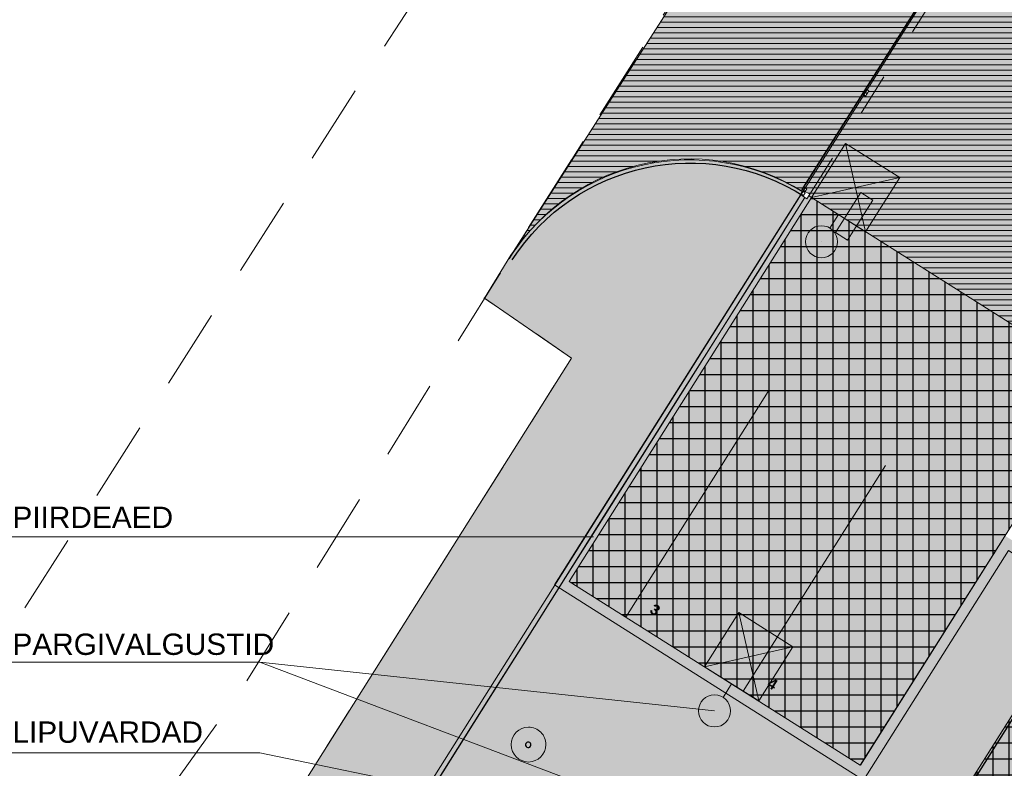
# Model space of a CAD drawing. Header units: millimetres. Extents: x 641988563 to 642234695, y 6457251462 to 6457368821.
# Tile 84 of 223: x 642004424 to 642022874, y 6457312874 to 6457326901. Entities that reach past the tile are written whole.
import ezdxf
from ezdxf.enums import TextEntityAlignment as Align

# ---------------------------------------------------------------- set-up
doc = ezdxf.new("R2010")
doc.units = ezdxf.units.MM
doc.header["$MEASUREMENT"] = 0
doc.set_wipeout_variables(frame=1)
for name, pattern in [('ASFBET', [2500, 1500, -1000]), ('AStair_dashed', [1800, 800, -1000]), ('Wipeout_Contour', [1000, 0, -1000])]:
    doc.linetypes.add(name, pattern=pattern)
for name, color, linetype in [('_KUU_Asend_Fill', 7, 'Continuous'), ('_KUU_ASENDI_JOONED.AS', 7, 'Continuous'), ('_KUU_Haljastus.AS', 7, 'Continuous'), ('_KUU_lipuvardad.AS', 7, 'Continuous'), ('_KUU_Maapind.AS', 7, 'Continuous'), ('_KUU_PARKIMINE.AS', 7, 'Continuous'), ('_KUU_Piirded.AS', 7, 'Continuous'), ('_KUU_TEEKATE.AS', 7, 'Continuous'), ('_KUU_TEKST', 7, 'Continuous'), ('_KUU_TUGIMÜÜR.AS', 7, 'Continuous'), ('_KUU_VALGUSTID.AS', 7, 'Continuous'), ('_KUU_Välisseinad', 7, 'Continuous'), ('_KUU_ÄÄREKIVID.AS', 7, 'Continuous'), ('PIIR.GEO', 7, 'Continuous'), ('TEE', 7, 'Continuous')]:
    doc.layers.add(name, color=color, linetype=linetype)
doc.styles.add('GENERATED_STYLE_1', font='arialbd.ttf')
doc.styles.add('GENERATED_STYLE_2', font='arial.ttf')
doc.styles.add('GENERATED_STYLE_4', font='arial.ttf')
doc.linetypes.add('Kontuur_jäme2', pattern='A,0,[5,KUU90121_PP_AS-4-14_skulptuuriasukoht1.Shx,S=2.380952,R=0,X=0,Y=2.37657e-14],-600,0', length=600)
doc.linetypes.add('Symbol', pattern='A,0,[4,KUU90121_PP_AS-4-14_skulptuuriasukoht1.Shx,S=79.365079,R=0,X=0,Y=0],-10000,0', length=10000)
doc.linetypes.add('Symbol copy', pattern='A,0,[3,KUU90121_PP_AS-4-14_skulptuuriasukoht1.Shx,S=40.47619,R=0,X=0,Y=0],-5100,0', length=5100)
pattern_1 = [(0, (642058367.07, 6457302552.51), (0, 100), [])]
pattern_2 = [(45, (642058367.07, 6457303252.5), (-222.7386, 222.7386), [0, -210, 0, -315]), (110, (642059067.07, 6457303252.5), (296.0032, 107.7363), [0, -154, 0, -266])]
pattern_3 = [(0, (642058367.07, 6457302552.5), (0, 300), []), (90, (642058367.07, 6457302552.5), (-300, 0), [])]

# ---------------------------------------------------------------- blocks, each defined once
blk = doc.blocks.new('Parking Place 24[7]_1', base_point=(642015781, 6457315709))
at = {"layer": '_KUU_PARKIMINE.AS', "linetype": 'Continuous', "lineweight": 0, "true_color": 0xffffff}
for points in [[(642015780, 6457315709), (642015781, 6457315708), (642018451, 6457319936), (642018450, 6457319937)], [(642017979, 6457314321), (642017979, 6457314320), (642020649, 6457318548), (642020648, 6457318548)], [(642020177, 6457312933), (642020178, 6457312932), (642022847, 6457317160), (642022847, 6457317160)]]:
    blk.add_hatch(color=7, dxfattribs=at).paths.add_polyline_path(points)
at = {"layer": '_KUU_PARKIMINE.AS', "color": 8, "linetype": 'Continuous', "lineweight": 13, "true_color": 0x6e6e6e, "flags": 128}
for points in [[(642015780, 6457315709), (642015781, 6457315708), (642018451, 6457319936), (642018450, 6457319937)], [(642017979, 6457314321), (642017979, 6457314320), (642020649, 6457318548), (642020648, 6457318548)], [(642020177, 6457312933), (642020178, 6457312932), (642022847, 6457317160), (642022847, 6457317160)]]:
    blk.add_lwpolyline(points, close=True, dxfattribs=at)
at = {"layer": '_KUU_PARKIMINE.AS', "color": 8, "lineweight": 13, "true_color": 0x6e6e6e, "style": 'GENERATED_STYLE_1'}
for tag, p in [('num_start_0', (642016332, 6457315843)), ('num_start_1', (642018531, 6457314457))]:
    blk.add_attdef(tag, text='', height=200, rotation=327.7302, dxfattribs=at).set_placement(p, align=Align.MIDDLE_CENTER)

msp = doc.modelspace()

# ---------------------------------------------------------------- hatches: boundary and pattern name
at = {"layer": '_KUU_Asend_Fill', "linetype": 'Continuous', "lineweight": 25, "true_color": 0xc8c8c8}
h = msp.add_hatch(dxfattribs=at)
h.set_pattern_fill('RENDER_0001', color=9, style=0, pattern_type=2)
h.set_pattern_definition(pattern_2)
h.paths.add_polyline_path([(642001534.825, 6457299572.733), (642009061.534, 6457294820.087), (642008304.905, 6457293594.17), (642009675.143, 6457292740.535), (642024393.53, 6457316041.786), (642022951, 6457316952.653), (642020236.215, 6457312653.281), (642014444.59, 6457316310.331), (642019094.191, 6457323673.848, 0.403310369), (642013630.475, 6457322488.308), (642013133.937, 6457321681.168), (642014767.119, 6457320561.437)])
h.paths.add_polyline_path([(642015287.883, 6457312405.987, -0.443793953), (642015347.27, 6457312500.037, -0.385239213), (642015432.363, 6457312446.307, -0.443793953), (642015372.976, 6457312352.256, -0.385239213)], flags=0)
h.paths.add_polyline_path([(642018118.87, 6457310618.395, -0.443793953), (642018178.257, 6457310712.446, -0.385239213), (642018263.35, 6457310658.715, -0.443793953), (642018203.963, 6457310564.665, -0.385239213)], flags=0)
h = msp.add_hatch(dxfattribs=at)
h.set_pattern_fill('RENDER_0001', color=9, style=0, pattern_type=2)
h.set_pattern_definition(pattern_2)
h.paths.add_polyline_path([(642014111.393, 6457293996.761), (642012290.174, 6457291112.518), (642013753.113, 6457290203.203), (642014513.259, 6457291377.574), (642026133.725, 6457284157.435), (642025395.711, 6457282969.636), (642030020.37, 6457280095.922, 0.154515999), (642033104.657, 6457282005.082), (642021405.827, 6457289390.583), (642027652.709, 6457299283.804), (642023276.009, 6457302047.144), (642029682.324, 6457312193.751), (642033994.528, 6457309471.133), (642034261.585, 6457309894.11), (642027136.753, 6457314392.725), (642014216.196, 6457293930.593)])
at = {"layer": '_KUU_Maapind.AS', "linetype": 'Continuous', "lineweight": 13, "true_color": 0xe6e6e6}
h = msp.add_hatch(dxfattribs=at)
h.set_pattern_fill('VIIRUTUS_2_0001', color=254, style=0, pattern_type=2)
h.set_pattern_definition(pattern_1)
h.paths.add_polyline_path([(642013593.82, 6457322421.481), (642013597.952, 6457322428.042, 0.000486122)])
at = {"layer": '_KUU_TEEKATE.AS', "linetype": 'Continuous', "lineweight": 13, "true_color": 0xe6e6e6}
h = msp.add_hatch(dxfattribs=at)
h.set_pattern_fill('VIIRUTUS_2_0001', color=254, style=0, pattern_type=2)
h.set_pattern_definition(pattern_1)
h.paths.add_polyline_path([(642021510.395, 6457289561.024), (642033173.688, 6457282197.722, -0.162547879), (642029976.766, 6457280123.015), (642025396.219, 6457282969.044), (642024435.613, 6457281391.867), (642042224.305, 6457270406.231), (642043124.659, 6457271832.265), (642038798.91, 6457274531.205, -0.16593523), (642039161.825, 6457278415.241), (642047821.485, 6457272947.209), (642051339.401, 6457278518.49), (642056875.881, 6457287286.548), (642063565.105, 6457283093.37), (642078879.723, 6457307271.857), (642084525.612, 6457303706.832), (642093811.711, 6457318856.797), (642070867.588, 6457333344.848), (642056757.902, 6457342254.232), (642041359.114, 6457351977.332), (642047045.494, 6457360982.783), (642043884.52, 6457362978.741), (642038213.234, 6457353964.617, -0.409666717), (642037125.822, 6457359506.996), (642037075.383, 6457359532.715), (642028982.395, 6457346919.343, -0.43230679), (642034632.853, 6457347946.435), (642053020.726, 6457336335.72), (642067071.283, 6457327463.73), (642077951.494, 6457320593.422), (642060667.015, 6457293220.19), (642034327.007, 6457309852.528)])
at = {"layer": '_KUU_TEEKATE.AS', "linetype": 'Continuous', "lineweight": 0}
for points in [[(642013623.39, 6457322467.816, -0.42612875), (642019263.502, 6457323567.387), (642024716.634, 6457320124.076), (642028974.783, 6457326867.658), (642031680.731, 6457331164.368), (642028639.546, 6457333084.686), (642025970.009, 6457328856.971), (642023560.079, 6457330378.691), (642021662.854, 6457327374.078, -0.395610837), (642020201.583, 6457332753.516)], [(642024502.892, 6457316209.296), (642008801.137, 6457291342.614), (642011336.882, 6457289741.45), (642014046.491, 6457294038.053), (642014218.939, 6457293929.175), (642027194.609, 6457314484.352), (642033294.982, 6457324139.677), (642031925.43, 6457325004.307), (642028349.851, 6457319317.682), (642028011.227, 6457319530.599), (642026584.144, 6457317260.956), (642026232.438, 6457317476.825), (642027668.227, 6457319746.267), (642027329.603, 6457319959.184), (642028790.562, 6457322253.265), (642028451.938, 6457322466.182), (642030586.503, 6457325849.602), (642028974.993, 6457326867.48), (642027906.016, 6457325174.555), (642028242.763, 6457324964.772), (642028019.596, 6457324611.074), (642027806.393, 6457324273.167), (642026811.124, 6457322695.759), (642027149.748, 6457322482.842), (642025703.703, 6457320183.043), (642026042.328, 6457319970.126), (642025219.769, 6457318661.923), (642023912.728, 6457316583.196), (642022888.64, 6457317228.596)], [(642019263.375, 6457323567.186), (642014723.053, 6457316376.144), (642020176.312, 6457312933.034), (642024716.634, 6457320124.076)], [(642013597.952, 6457322428.042), (642013623.39, 6457322467.816, 0.002960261)]]:
    msp.add_hatch(color=255, dxfattribs=at).paths.add_polyline_path(points)
at = {"layer": '_KUU_TEEKATE.AS', "linetype": 'Continuous', "lineweight": 13, "true_color": 0xe6e6e6}
h = msp.add_hatch(dxfattribs=at)
h.set_pattern_fill('VIIRUTUS_2_0001', color=254, style=0, pattern_type=2)
h.set_pattern_definition(pattern_1)
h.paths.add_polyline_path([(642013623.39, 6457322467.816, -0.42612875), (642019263.502, 6457323567.387), (642024716.634, 6457320124.076), (642028974.783, 6457326867.658), (642031680.731, 6457331164.368), (642028639.546, 6457333084.686), (642025970.009, 6457328856.971), (642023560.079, 6457330378.691), (642021662.854, 6457327374.078, -0.395610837), (642020201.583, 6457332753.516)])
at = {"layer": '_KUU_TEEKATE.AS', "linetype": 'Continuous', "lineweight": 25, "true_color": 0xc8c8c8}
h = msp.add_hatch(dxfattribs=at)
h.set_pattern_fill('GRID_30X30_0001', color=9, style=0, pattern_type=2)
h.set_pattern_definition(pattern_3)
h.paths.add_polyline_path([(642024502.892, 6457316209.296), (642008801.137, 6457291342.614), (642011336.882, 6457289741.45), (642014046.491, 6457294038.053), (642014218.939, 6457293929.175), (642027194.609, 6457314484.352), (642033294.982, 6457324139.677), (642031925.43, 6457325004.307), (642028349.851, 6457319317.682), (642028011.227, 6457319530.599), (642026584.144, 6457317260.956), (642026232.438, 6457317476.825), (642027668.227, 6457319746.267), (642027329.603, 6457319959.184), (642028790.562, 6457322253.265), (642028451.938, 6457322466.182), (642030586.503, 6457325849.602), (642028974.993, 6457326867.48), (642027906.016, 6457325174.555), (642028242.763, 6457324964.772), (642028019.596, 6457324611.074), (642027806.393, 6457324273.167), (642026811.124, 6457322695.759), (642027149.748, 6457322482.842), (642025703.703, 6457320183.043), (642026042.328, 6457319970.126), (642025219.769, 6457318661.923), (642023912.728, 6457316583.196), (642022888.64, 6457317228.596)])
h = msp.add_hatch(dxfattribs=at)
h.set_pattern_fill('GRID_30X30_0001', color=9, style=0, pattern_type=2)
h.set_pattern_definition(pattern_3)
h.paths.add_polyline_path([(642019263.375, 6457323567.186), (642014723.053, 6457316376.144), (642020176.312, 6457312933.034), (642024716.634, 6457320124.076)])
at = {"layer": '_KUU_TEEKATE.AS', "linetype": 'Continuous', "lineweight": 13, "true_color": 0xe6e6e6}
h = msp.add_hatch(dxfattribs=at)
h.set_pattern_fill('VIIRUTUS_2_0001', color=254, style=0, pattern_type=2)
h.set_pattern_definition(pattern_1)
h.paths.add_polyline_path([(642013597.952, 6457322428.042), (642013623.39, 6457322467.816, 0.002960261)])
at = {"layer": '_KUU_TUGIMÜÜR.AS', "linetype": 'Continuous', "lineweight": 13, "true_color": 0x6e6e6e}
for points in [[(642011855.296, 6457295659.517), (642004571.411, 6457300258.835), (642019266.311, 6457323567.485), (642019097.127, 6457323674.147), (642004295.641, 6457300196.432), (642011748.488, 6457295490.425)], [(642014728.274, 6457316369.374), (642014621.612, 6457316200.19), (642020243.042, 6457312656.168), (642022954.111, 6457316952.326), (642024464.237, 6457315998.784), (642024570.915, 6457316167.671), (642022891.751, 6457317228.269), (642020180.592, 6457312931.969)]]:
    msp.add_hatch(color=8, dxfattribs=at).paths.add_polyline_path(points)
at = {"layer": '_KUU_Välisseinad', "linetype": 'Continuous', "lineweight": 13, "true_color": 0x8c8c8c}
msp.add_hatch(color=252, dxfattribs=at).paths.add_polyline_path([(642013958.446, 6457312991.937, 0.414213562), (642014285.332, 6457313318.822, 0.414213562), (642013958.446, 6457313645.707, 0.414213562), (642013631.561, 6457313318.822, 0.414213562)])

# ---------------------------------------------------------------- linework, layer by layer
at = {"layer": '_KUU_ASENDI_JOONED.AS', "color": 252, "linetype": 'Continuous', "lineweight": 13, "true_color": 0x8c8c8c}
for p, q in [((642020184.623, 6457323665.381), (642019710.467, 6457322914.464)), ((642020413.163, 6457323521.072), (642020184.623, 6457323665.381)), ((642019939.006, 6457322770.156), (642020413.163, 6457323521.072)), ((642019710.467, 6457322914.464), (642019939.006, 6457322770.156))]:
    msp.add_line(p, q, dxfattribs=at)
at = {"layer": '_KUU_lipuvardad.AS', "color": 154, "linetype": 'Continuous', "lineweight": 30}
msp.add_lwpolyline([(642013996.721, 6457313287.053, 0.414213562), (642013980.827, 6457313357.405, 0.414213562), (642013910.475, 6457313341.511, 0.414213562), (642013926.369, 6457313271.159, 0.414213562)], format="xyb", close=True, dxfattribs=at)
at = {"layer": '_KUU_Maapind.AS', "color": 7, "linetype": 'Continuous', "lineweight": 5}
for points in [[(642001534.825, 6457299572.733), (642009061.534, 6457294820.087), (642008304.905, 6457293594.17), (642009675.143, 6457292740.535), (642024393.53, 6457316041.786), (642022951, 6457316952.653), (642020236.215, 6457312653.281), (642014444.59, 6457316310.331), (642019094.191, 6457323673.848, 0.403310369), (642013630.475, 6457322488.308), (642013133.937, 6457321681.168), (642014767.119, 6457320561.437)], [(642013593.82, 6457322421.481), (642013597.952, 6457322428.042, 0.000486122)]]:
    msp.add_lwpolyline(points, format="xyb", close=True, dxfattribs=at)
at = {"layer": '_KUU_Piirded.AS', "color": 7, "linetype": 'AStair_dashed', "lineweight": 20}
msp.add_line((642019228.928, 6457323628.894), (642021560.133, 6457327320.796), dxfattribs=at)
at = {"layer": '_KUU_TEEKATE.AS', "color": 7, "linetype": 'Continuous', "lineweight": 5}
for points in [[(642013623.39, 6457322467.816, -0.42612875), (642019263.502, 6457323567.387), (642024716.634, 6457320124.076), (642028974.783, 6457326867.658), (642031680.731, 6457331164.368), (642028639.546, 6457333084.686), (642025970.009, 6457328856.971), (642023560.079, 6457330378.691), (642021662.854, 6457327374.078, -0.395610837), (642020201.583, 6457332753.516)], [(642013597.952, 6457322428.042), (642013623.39, 6457322467.816, 0.002960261)]]:
    msp.add_lwpolyline(points, format="xyb", close=True, dxfattribs=at)
msp.add_lwpolyline([(642019263.375, 6457323567.186), (642024716.634, 6457320124.076), (642020176.312, 6457312933.034), (642014723.053, 6457316376.144)], close=True, dxfattribs=at)
msp.add_lwpolyline([(642024502.892, 6457316209.296), (642008801.137, 6457291342.614)], dxfattribs=at)
at = {"layer": '_KUU_TEKST', "color": 7, "linetype": 'Continuous', "lineweight": 5}
for p, q in [((642015177.704, 6457317208.144), (642004041.473, 6457317208.144)), ((642008923.886, 6457314861.935), (642004041.473, 6457314861.935)), ((642008923.886, 6457313163.841), (642004041.473, 6457313163.841))]:
    msp.add_line(p, q, dxfattribs=at)
at = {"layer": '_KUU_VALGUSTID.AS', "color": 8, "linetype": 'Continuous', "lineweight": 13, "true_color": 0x6e6e6e}
for p, q in [((642019901.296, 6457324583.418), (642020275.258, 6457322928.077)), ((642019260.607, 6457323568.766), (642020915.947, 6457323942.729)), ((642019607.76, 6457322994.759), (642019767.933, 6457323248.422)), ((642019447.588, 6457322741.096), (642019447.636, 6457322741.081)), ((642017897.544, 6457315791.149), (642018271.507, 6457314135.809)), ((642017256.855, 6457314776.498), (642018912.196, 6457315150.46)), ((642017604.009, 6457314202.491), (642017764.181, 6457314456.153)), ((642017443.837, 6457313948.828), (642017443.884, 6457313948.813))]:
    msp.add_line(p, q, dxfattribs=at)
for points in [[(642020275.258, 6457322928.077), (642019260.607, 6457323568.766), (642019901.296, 6457324583.418), (642020915.947, 6457323942.729)], [(642018271.507, 6457314135.809), (642017256.855, 6457314776.498), (642017897.544, 6457315791.149), (642018912.196, 6457315150.46)]]:
    msp.add_lwpolyline(points, close=True, dxfattribs=at)
for centre in [(642019447.588, 6457322741.096), (642017443.837, 6457313948.828)]:
    msp.add_circle(centre, 300, dxfattribs=at)
at = {"layer": '_KUU_Välisseinad', "color": 7, "linetype": 'Continuous', "lineweight": 5, "flags": 128}
msp.add_lwpolyline([(642013958.446, 6457312991.937, 0.414213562), (642014285.332, 6457313318.822, 0.414213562), (642013958.446, 6457313645.707, 0.414213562), (642013631.561, 6457313318.822, 0.414213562)], format="xyb", close=True, dxfattribs=at)
at = {"layer": '_KUU_ÄÄREKIVID.AS', "color": 255, "linetype": 'AStair_dashed', "lineweight": 0}
for p, q in [((642014767.119, 6457320561.437), (642013123.694, 6457321688.191)), ((642001534.825, 6457299572.733), (642014767.119, 6457320561.437))]:
    msp.add_line(p, q, dxfattribs=at)
at = {"layer": '_KUU_ÄÄREKIVID.AS', "color": 39, "linetype": 'Symbol copy', "lineweight": 5, "true_color": 0x573938}
for p, q in [((642018450.196, 6457319936.329), (642015780.658, 6457315708.615)), ((642020648.607, 6457318548.17), (642017979.07, 6457314320.455))]:
    msp.add_line(p, q, dxfattribs=at)
at = {"layer": '_KUU_ÄÄREKIVID.AS', "color": 9, "linetype": 'Symbol', "lineweight": 25, "true_color": 0xc8c8c8, "flags": 128}
msp.add_lwpolyline([(642013654.607, 6457322398.924, -0.413196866), (642019126.621, 6457323587.982)], format="xyb", dxfattribs=at)
at = {"layer": '_KUU_ÄÄREKIVID.AS', "color": 9, "linetype": 'Symbol copy', "lineweight": 25, "true_color": 0xc8c8c8, "flags": 128}
msp.add_lwpolyline([(642024427.178, 6457316020.267), (642011647.918, 6457295788.826)], dxfattribs=at)
at = {"layer": 'TEE', "color": 7, "linetype": 'ASFBET', "lineweight": 5, "flags": 128}
for points in [[(642034806, 6457368821), (642034662, 6457365357), (642034191, 6457363553), (642032645.08, 6457360641.601), (642027450.607, 6457352465.709), (642023663, 6457345857), (642016691, 6457334723), (642010723, 6457325587), (642004337, 6457315593), (642002514.36, 6457312996.934), (641999742, 6457309590), (641999137, 6457309178), (641997849.977, 6457308206.379), (641997768.546, 6457308208.6), (641996081, 6457309472)], [(642034806, 6457368821), (642034662, 6457365357), (642034191, 6457363553), (642032645.08, 6457360641.601), (642027450.607, 6457352465.709), (642023663, 6457345857), (642016691, 6457334723), (642010723, 6457325587), (642004337, 6457315593), (642002514.36, 6457312996.934), (641999742, 6457309590), (641999137, 6457309178), (641997849.977, 6457308206.379), (641997768.546, 6457308208.6), (641996081, 6457309472)], [(642003313, 6457306198), (642003497, 6457307287), (642008550, 6457314302), (642013883, 6457322887), (642020182, 6457332832), (642021964, 6457335934), (642026708, 6457343296), (642033573, 6457354230), (642037493, 6457360165), (642039554, 6457362599), (642041157.462, 6457363747.479), (642042533, 6457364077), (642044793, 6457363352)], [(642003313, 6457306198), (642003497, 6457307287), (642008550, 6457314302), (642013883, 6457322887), (642020182, 6457332832), (642021964, 6457335934), (642026708, 6457343296), (642033573, 6457354230), (642037493, 6457360165), (642039554, 6457362599), (642041157.462, 6457363747.479), (642042533, 6457364077), (642044793, 6457363352)]]:
    msp.add_lwpolyline(points, dxfattribs=at)

# ---------------------------------------------------------------- block references
at = {"layer": '_KUU_PARKIMINE.AS', "color": 8, "linetype": 'Continuous', "lineweight": 13, "true_color": 0x6e6e6e}
ref = msp.add_blockref('Parking Place 24[7]_1', (642015780.658, 6457315708.615), dxfattribs=at)
ref.add_attrib('num_start', '3', dxfattribs={"color": 8, "lineweight": 13, "true_color": 0x6e6e6e, "height": 200, "rotation": 327.7301504, "style": 'GENERATED_STYLE_1'}).set_placement((642016332.438, 6457315843.052), align=Align.MIDDLE_CENTER)
ref.add_attrib('num_start_1', '4', dxfattribs={"color": 8, "lineweight": 13, "true_color": 0x6e6e6e, "height": 200, "rotation": 327.7301504, "style": 'GENERATED_STYLE_1'}).set_placement((642018530.85, 6457314456.538), align=Align.MIDDLE_CENTER)

# ---------------------------------------------------------------- texts
at = {"layer": '_KUU_TEKST', "color": 7, "linetype": 'Continuous', "lineweight": 13, "char_height": 400, "attachment_point": 1, "style": 'GENERATED_STYLE_2'}
for s, insert in [('\\A1;PIIRDEAED', (642004287.905, 6457317775.549)), ('\\A1;LIPUVARDAD', (642004287.905, 6457313751.738))]:
    msp.add_mtext(s, dxfattribs=dict(at, insert=insert))
at = {"layer": '_KUU_TEKST', "color": 7, "linetype": 'Continuous', "lineweight": 5, "insert": (642004287.905, 6457315195.786), "char_height": 400, "attachment_point": 4, "style": 'GENERATED_STYLE_4'}
msp.add_mtext('\\A1;{\\fArial Baltic|b0|i0|c186|p34;PARGIVALGUSTID}', dxfattribs=at)

# ---------------------------------------------------------------- next in the draw order: wipeouts: each hides what was drawn before it
at = {"color": 254, "linetype": 'Wipeout_Contour', "lineweight": 0, "ltscale": 25956568721.13357}
msp.add_wipeout([(642014344.618, 6457293967.782), (642014429.172, 6457293914.391), (642027192.944, 6457314128.225), (642027108.39, 6457314181.615)], dxfattribs=at).dxf.layer = '_KUU_Haljastus.AS'
at = {"color": 254, "linetype": 'Wipeout_Contour', "lineweight": 0, "ltscale": 25956654123.94371}
msp.add_wipeout([(642019089.265, 6457323715.17), (642021410.613, 6457327391.461), (642021402.158, 6457327396.8), (642019080.81, 6457323720.509)], dxfattribs=at).dxf.layer = '_KUU_Piirded.AS'
at = {"color": 254, "linetype": 'Wipeout_Contour', "lineweight": 0, "ltscale": 25956642801.72912}
msp.add_wipeout([(642018249.015, 6457322164.139), (642018253.245, 6457322161.473), (642019139.084, 6457323567.357), (642019134.856, 6457323570.027)], dxfattribs=at).dxf.layer = '_KUU_Piirded.AS'

# ---------------------------------------------------------------- next in the draw order: linework, layer by layer
at = {"layer": '_KUU_Piirded.AS', "color": 252, "linetype": 'Continuous', "lineweight": 13, "true_color": 0x8c8c8c}
for points in [[(642021402.158, 6457327396.8), (642019080.81, 6457323720.509)], [(642019089.265, 6457323715.17), (642021410.613, 6457327391.461)], [(642019080.81, 6457323720.509), (642019089.265, 6457323715.17)]]:
    msp.add_lwpolyline(points, dxfattribs=at)
at = {"layer": '_KUU_Piirded.AS', "color": 252, "linetype": 'Kontuur_jäme2', "lineweight": 13, "true_color": 0x8c8c8c}
for points in [[(642019134.856, 6457323570.027), (642018249.015, 6457322164.139)], [(642018253.245, 6457322161.473), (642019139.084, 6457323567.357)]]:
    msp.add_lwpolyline(points, dxfattribs=at)

# ---------------------------------------------------------------- next in the draw order: wipeouts: each hides what was drawn before it
at = {"color": 254, "linetype": 'Wipeout_Contour', "lineweight": 0, "ltscale": 25956654161.14337}
msp.add_wipeout([(642020253.451, 6457325551.097), (642020304.184, 6457325519.063), (642020336.218, 6457325569.796), (642020285.486, 6457325601.83)], dxfattribs=at).dxf.layer = '_KUU_Piirded.AS'
at = {"color": 254, "linetype": 'Wipeout_Contour', "lineweight": 0, "ltscale": 25956646385.03042}
msp.add_wipeout([(642019124.772, 6457323763.621), (642019092.737, 6457323712.888), (642019143.47, 6457323680.854), (642019175.504, 6457323731.586)], dxfattribs=at).dxf.layer = '_KUU_Piirded.AS'
at = {"color": 254, "linetype": 'Wipeout_Contour', "lineweight": 0, "ltscale": 25956637412.91965}
msp.add_wipeout([(642018249.015, 6457322164.139), (642017529.337, 6457321021.964), (642017533.567, 6457321019.298), (642018253.245, 6457322161.473)], dxfattribs=at).dxf.layer = '_KUU_Piirded.AS'

# ---------------------------------------------------------------- next in the draw order: linework, layer by layer
at = {"layer": '_KUU_Piirded.AS', "color": 252, "linetype": 'Continuous', "lineweight": 13, "true_color": 0x8c8c8c}
for points in [[(642020253.451, 6457325551.097), (642020304.184, 6457325519.063), (642020336.218, 6457325569.796), (642020285.486, 6457325601.83)], [(642019124.772, 6457323763.621), (642019175.504, 6457323731.586), (642019143.47, 6457323680.854), (642019092.737, 6457323712.888)]]:
    msp.add_lwpolyline(points, close=True, dxfattribs=at)
at = {"layer": '_KUU_Piirded.AS', "color": 252, "linetype": 'Kontuur_jäme2', "lineweight": 13, "true_color": 0x8c8c8c}
for points in [[(642018249.015, 6457322164.139), (642017529.337, 6457321021.964)], [(642017533.567, 6457321019.298), (642018253.245, 6457322161.473)]]:
    msp.add_lwpolyline(points, dxfattribs=at)

# ---------------------------------------------------------------- next in the draw order: wipeouts: each hides what was drawn before it
at = {"color": 254, "linetype": 'Wipeout_Contour', "lineweight": 0, "ltscale": 25956653946.53111}
msp.add_wipeout([(642020221.417, 6457325500.365), (642020272.15, 6457325468.33), (642020304.184, 6457325519.063), (642020253.451, 6457325551.097)], dxfattribs=at).dxf.layer = '_KUU_Piirded.AS'
at = {"color": 254, "linetype": 'Wipeout_Contour', "lineweight": 0, "ltscale": 51913291855.19168}
msp.add_wipeout([(642019090.983, 6457323597.73), (642019134.856, 6457323570.027), (642019170.301, 6457323626.279), (642019174.531, 6457323623.613), (642019139.084, 6457323567.357), (642019175.537, 6457323544.34), (642019228.928, 6457323628.894), (642019144.373, 6457323682.285)], dxfattribs=at).dxf.layer = '_KUU_Piirded.AS'
at = {"color": 254, "linetype": 'Wipeout_Contour', "lineweight": 0, "ltscale": 25956632581.82367}
msp.add_wipeout([(642017529.337, 6457321021.964), (642016809.659, 6457319879.789), (642016813.889, 6457319877.123), (642017533.567, 6457321019.298)], dxfattribs=at).dxf.layer = '_KUU_Piirded.AS'

# ---------------------------------------------------------------- next in the draw order: linework, layer by layer
at = {"layer": '_KUU_Piirded.AS', "color": 252, "linetype": 'Continuous', "lineweight": 13, "true_color": 0x8c8c8c}
msp.add_lwpolyline([(642020221.417, 6457325500.365), (642020272.15, 6457325468.33), (642020304.184, 6457325519.063), (642020253.451, 6457325551.097)], close=True, dxfattribs=at)
at = {"layer": '_KUU_Piirded.AS', "color": 252, "linetype": 'Kontuur_jäme2', "lineweight": 13, "true_color": 0x8c8c8c}
for points in [[(642017529.337, 6457321021.964), (642016809.659, 6457319879.789)], [(642016813.889, 6457319877.123), (642017533.567, 6457321019.298)]]:
    msp.add_lwpolyline(points, dxfattribs=at)

# ---------------------------------------------------------------- next in the draw order: wipeouts: each hides what was drawn before it
at = {"color": 254, "linetype": 'Wipeout_Contour', "lineweight": 0, "ltscale": 25956645893.96081}
msp.add_wipeout([(642019134.856, 6457323570.027), (642019139.084, 6457323567.357), (642019174.531, 6457323623.613), (642019170.301, 6457323626.279)], dxfattribs=at).dxf.layer = '_KUU_Piirded.AS'

# ---------------------------------------------------------------- next in the draw order: linework, layer by layer
at = {"layer": '_KUU_Piirded.AS', "color": 252, "linetype": 'Continuous', "lineweight": 13, "true_color": 0x8c8c8c}
msp.add_lwpolyline([(642019139.084, 6457323567.357), (642019175.537, 6457323544.34), (642019228.928, 6457323628.894), (642019144.373, 6457323682.285), (642019090.983, 6457323597.73), (642019134.856, 6457323570.027)], dxfattribs=at)

# ---------------------------------------------------------------- next in the draw order: wipeouts: each hides what was drawn before it
at = {"color": 254, "linetype": 'Wipeout_Contour', "lineweight": 0, "ltscale": 25956627750.72791}
msp.add_wipeout([(642016809.659, 6457319879.789), (642016089.981, 6457318737.613), (642016094.212, 6457318734.948), (642016813.889, 6457319877.123)], dxfattribs=at).dxf.layer = '_KUU_Piirded.AS'

# ---------------------------------------------------------------- next in the draw order: linework, layer by layer
at = {"layer": '_KUU_Piirded.AS', "color": 252, "linetype": 'Kontuur_jäme2', "lineweight": 13, "true_color": 0x8c8c8c}
for points in [[(642016809.659, 6457319879.789), (642016089.981, 6457318737.613)], [(642016094.212, 6457318734.948), (642016813.889, 6457319877.123)]]:
    msp.add_lwpolyline(points, dxfattribs=at)

# ---------------------------------------------------------------- next in the draw order: wipeouts: each hides what was drawn before it
at = {"color": 254, "linetype": 'Wipeout_Contour', "lineweight": 0, "ltscale": 25956646085.51385}
msp.add_wipeout([(642019092.133, 6457323691.617), (642019060.099, 6457323640.885), (642019110.832, 6457323608.85), (642019142.866, 6457323659.583)], dxfattribs=at).dxf.layer = '_KUU_Piirded.AS'

# ---------------------------------------------------------------- next in the draw order: linework, layer by layer
at = {"layer": '_KUU_Piirded.AS', "color": 252, "linetype": 'Continuous', "lineweight": 13, "true_color": 0x8c8c8c}
msp.add_lwpolyline([(642019092.133, 6457323691.617), (642019142.866, 6457323659.583), (642019110.832, 6457323608.85), (642019060.099, 6457323640.885)], close=True, dxfattribs=at)
at = {"layer": '_KUU_ÄÄREKIVID.AS', "color": 255, "linetype": 'AStair_dashed', "lineweight": 0}
msp.add_line((642013593.82, 6457322421.481), (642020005.958, 6457332554.061), dxfattribs=at)

# ---------------------------------------------------------------- next in the draw order: wipeouts: each hides what was drawn before it
at = {"color": 254, "linetype": 'Wipeout_Contour', "lineweight": 0, "ltscale": 25956622919.63239}
msp.add_wipeout([(642016089.981, 6457318737.613), (642015370.304, 6457317595.438), (642015374.534, 6457317592.773), (642016094.212, 6457318734.948)], dxfattribs=at).dxf.layer = '_KUU_Piirded.AS'

# ---------------------------------------------------------------- next in the draw order: linework, layer by layer
at = {"layer": '_KUU_Piirded.AS', "color": 252, "linetype": 'Kontuur_jäme2', "lineweight": 13, "true_color": 0x8c8c8c}
for points in [[(642016089.981, 6457318737.613), (642015370.304, 6457317595.438)], [(642015374.534, 6457317592.773), (642016094.212, 6457318734.948)]]:
    msp.add_lwpolyline(points, dxfattribs=at)

# ---------------------------------------------------------------- next in the draw order: wipeouts: each hides what was drawn before it
at = {"color": 254, "linetype": 'Wipeout_Contour', "lineweight": 0, "ltscale": 25956618088.53708}
msp.add_wipeout([(642015370.304, 6457317595.438), (642014650.626, 6457316453.263), (642014654.856, 6457316450.598), (642015374.534, 6457317592.773)], dxfattribs=at).dxf.layer = '_KUU_Piirded.AS'

# ---------------------------------------------------------------- next in the draw order: linework, layer by layer
at = {"layer": '_KUU_Piirded.AS', "color": 252, "linetype": 'Kontuur_jäme2', "lineweight": 13, "true_color": 0x8c8c8c}
for points in [[(642015370.304, 6457317595.438), (642014650.626, 6457316453.263)], [(642014654.856, 6457316450.598), (642015374.534, 6457317592.773)]]:
    msp.add_lwpolyline(points, dxfattribs=at)

# ---------------------------------------------------------------- next in the draw order: wipeouts: each hides what was drawn before it
at = {"color": 254, "linetype": 'Wipeout_Contour', "lineweight": 0, "ltscale": 25956613257.442}
msp.add_wipeout([(642014650.626, 6457316453.263), (642013930.948, 6457315311.088), (642013935.178, 6457315308.423), (642014654.856, 6457316450.598)], dxfattribs=at).dxf.layer = '_KUU_Piirded.AS'

# ---------------------------------------------------------------- next in the draw order: linework, layer by layer
at = {"layer": '_KUU_Piirded.AS', "color": 252, "linetype": 'Kontuur_jäme2', "lineweight": 13, "true_color": 0x8c8c8c}
for points in [[(642014650.626, 6457316453.263), (642013930.948, 6457315311.088)], [(642013935.178, 6457315308.423), (642014654.856, 6457316450.598)]]:
    msp.add_lwpolyline(points, dxfattribs=at)

# ---------------------------------------------------------------- next in the draw order: wipeouts: each hides what was drawn before it
at = {"color": 254, "linetype": 'Wipeout_Contour', "lineweight": 0, "ltscale": 25956608426.34714}
msp.add_wipeout([(642013930.948, 6457315311.088), (642013211.27, 6457314168.913), (642013215.501, 6457314166.247), (642013935.178, 6457315308.423)], dxfattribs=at).dxf.layer = '_KUU_Piirded.AS'

# ---------------------------------------------------------------- next in the draw order: linework, layer by layer
at = {"layer": '_KUU_Piirded.AS', "color": 252, "linetype": 'Kontuur_jäme2', "lineweight": 13, "true_color": 0x8c8c8c}
for points in [[(642013930.948, 6457315311.088), (642013211.27, 6457314168.913)], [(642013215.501, 6457314166.247), (642013935.178, 6457315308.423)]]:
    msp.add_lwpolyline(points, dxfattribs=at)

# ---------------------------------------------------------------- next in the draw order: wipeouts: each hides what was drawn before it
at = {"color": 254, "linetype": 'Wipeout_Contour', "lineweight": 0, "ltscale": 25956603595.25251}
msp.add_wipeout([(642013211.27, 6457314168.913), (642012491.593, 6457313026.738), (642012495.823, 6457313024.072), (642013215.501, 6457314166.247)], dxfattribs=at).dxf.layer = '_KUU_Piirded.AS'

# ---------------------------------------------------------------- next in the draw order: linework, layer by layer
at = {"layer": '_KUU_Piirded.AS', "color": 252, "linetype": 'Kontuur_jäme2', "lineweight": 13, "true_color": 0x8c8c8c}
for points in [[(642013211.27, 6457314168.913), (642012491.593, 6457313026.738)], [(642012495.823, 6457313024.072), (642013215.501, 6457314166.247)]]:
    msp.add_lwpolyline(points, dxfattribs=at)
at = {"layer": '_KUU_TEKST', "color": 7, "linetype": 'Continuous', "lineweight": 5}
msp.add_line((642017443.837, 6457313948.828), (642008923.886, 6457314861.935), dxfattribs=at)

# ---------------------------------------------------------------- next in the draw order: wipeouts: each hides what was drawn before it
at = {"color": 254, "linetype": 'Wipeout_Contour', "lineweight": 0, "ltscale": 25956598764.1581}
msp.add_wipeout([(642012491.593, 6457313026.738), (642011771.915, 6457311884.563), (642011776.145, 6457311881.897), (642012495.823, 6457313024.072)], dxfattribs=at).dxf.layer = '_KUU_Piirded.AS'

# ---------------------------------------------------------------- next in the draw order: linework, layer by layer
at = {"layer": '_KUU_Piirded.AS', "color": 252, "linetype": 'Kontuur_jäme2', "lineweight": 13, "true_color": 0x8c8c8c}
for points in [[(642012491.593, 6457313026.738), (642011771.915, 6457311884.563)], [(642011776.145, 6457311881.897), (642012495.823, 6457313024.072)]]:
    msp.add_lwpolyline(points, dxfattribs=at)
at = {"layer": '_KUU_TEKST', "color": 7, "linetype": 'Continuous', "lineweight": 5}
for p, q in [((642015360.604, 6457312425.547), (642008923.886, 6457314861.935)), ((642016741.462, 6457311553.92), (642008923.886, 6457313163.841))]:
    msp.add_line(p, q, dxfattribs=at)
at = {"layer": 'PIIR.GEO', "color": 15, "linetype": 'Continuous', "lineweight": 20, "flags": 128}
msp.add_lwpolyline([(642003910, 6457299590), (642044410, 6457363830), (642090100, 6457334970), (642101090, 6457328040), (642086980, 6457305020), (642061290, 6457263470)], close=True, dxfattribs=at)

doc.saveas('drawing.dxf')
